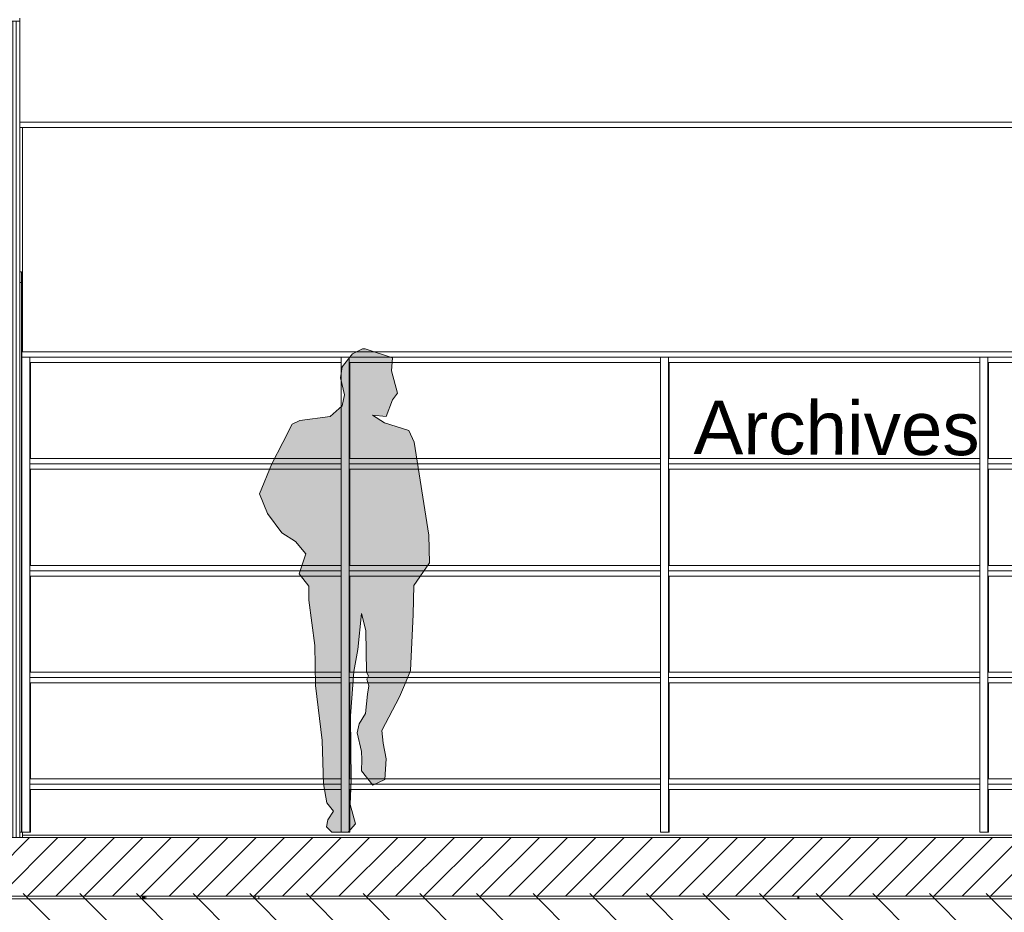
# Model space of a CAD drawing. Header units: millimetres. Extents: x 3311 to 117041, y -19950 to 21829.
# Tile 39 of 68: x 27238 to 30925, y 6630 to 9974. Entities that reach past the tile are written whole.
import ezdxf

# ---------------------------------------------------------------- set-up
doc = ezdxf.new("R2010")
doc.units = ezdxf.units.MM
doc.header["$MEASUREMENT"] = 0
for name, color, linetype in [('01-STR_Dalles.ARCHI', 7, 'Continuous'), ('01-STR_Escaliers et ascenseurs.ARCHI', 7, 'Continuous'), ('01-STR_Murs extérieurs.ARCHI', 7, 'Continuous'), ('01-STR_Murs.ARCHI', 7, 'Continuous'), ('04-SOE_Cloisons .ARCHI', 7, 'Continuous'), ('04-SOE_Faux Plafond.ARCHI', 7, 'Continuous'), ('04-SOE_Revetement de sol.ARCHI', 7, 'Continuous'), ('06-REP _ EQUIP MOBI _ marché.ARCHI', 7, 'Continuous'), ('L2', 7, 'Continuous'), ('Portes Archicad', 7, 'Continuous')]:
    doc.layers.add(name, color=color, linetype=linetype)
doc.styles.add('STYLE_GENERE_1', font='arial.ttf')

# ---------------------------------------------------------------- blocks, each defined once
blk = doc.blocks.new('Élément de coupe_23_1')
at = {"layer": '01-STR_Murs extérieurs.ARCHI', "color": 7, "linetype": 'Continuous', "lineweight": 5}
blk.add_line((30151.7, 6680), (30151.7, 6690), dxfattribs=at)
blk = doc.blocks.new('Élément de coupe_30_1')
at = {"layer": '01-STR_Dalles.ARCHI', "linetype": 'Continuous', "lineweight": 0, "true_color": 0x000000}
h = blk.add_hatch(dxfattribs=at)
h.set_pattern_fill('Hachure_simple_0001', color=18, style=0, pattern_type=2)
h.set_pattern_definition([(45, (0, 0), (-53.03301, 53.03301), [])])
h.paths.add_polyline_path([(19358.9, 6910), (19358.9, 6690), (33365.6, 6690), (33365.6, 6910)])
at = {"layer": '01-STR_Dalles.ARCHI', "color": 7, "linetype": 'Continuous', "lineweight": 5}
for p, q in [((33255.6, 6910), (27237.7, 6910)), ((33255.6, 6690), (19479.1, 6690))]:
    blk.add_line(p, q, dxfattribs=at)
at = {"layer": '01-STR_Dalles.ARCHI', "color": 7, "linetype": 'Continuous', "lineweight": 5, "flags": 128}
blk.add_lwpolyline([(27237.7, 6910), (27224.7, 6910), (27211.7, 6910), (27165.7, 6910), (27152.7, 6910), (27139.6, 6910), (25414.9, 6910)], dxfattribs=at)
blk = doc.blocks.new('Élément de coupe_31_1')
at = {"layer": '04-SOE_Cloisons .ARCHI', "color": 7, "linetype": 'Continuous', "lineweight": 5}
for p, q in [((27152.7, 9969), (27152.7, 6910)), ((27165.7, 9969), (27165.7, 6910)), ((27211.7, 9969), (27211.7, 6910)), ((27224.7, 9969), (27224.7, 6910)), ((27237.7, 9570), (27237.7, 6910)), ((27248, 8730), (27248, 9570)), ((27139.7, 9380), (27139.6, 6918.6)), ((27139.6, 6918.6), (27139.6, 6910)), ((27247.9, 6910), (27247.9, 6919)), ((27248, 6919), (27248, 6930))]:
    blk.add_line(p, q, dxfattribs=at)
at = {"layer": '04-SOE_Cloisons .ARCHI', "color": 7, "linetype": 'Continuous', "lineweight": 5, "flags": 128}
blk.add_lwpolyline([(27237.7, 9969), (27224.7, 9969), (27211.7, 9969), (27165.7, 9969), (27152.7, 9969), (27140.1, 9969)], dxfattribs=at)
blk = doc.blocks.new('Élément de coupe_46_1')
at = {"layer": 'Portes Archicad', "color": 7, "linetype": 'Continuous', "lineweight": 5}
for p, q in [((27238, 9030), (27244.5, 9030)), ((27238, 8990), (27238, 9030)), ((27244.5, 9030), (27244.5, 8990)), ((27238, 6930), (27238, 8990)), ((27238.3, 8990), (27238.3, 6930)), ((27244.2, 8990), (27238.3, 8990)), ((27244.2, 6930), (27244.2, 8990)), ((27244.5, 8990), (27244.5, 6930)), ((27096.9, 7938.1), (27097, 7940)), ((27096.9, 7933.1), (27096.9, 7938.1)), ((27096.9, 7926.9), (27096.9, 7933.1)), ((27097.1, 7940), (27098.8, 7940)), ((27099.9, 7955.9), (27098.8, 7953.2)), ((27098.8, 7952.1), (27098.8, 7953.2)), ((27098.8, 7948.9), (27098.8, 7952.1)), ((27098.8, 7944.5), (27098.8, 7948.9)), ((27098.8, 7940.1), (27098.8, 7944.5)), ((27098.8, 7936.9), (27098.8, 7940.1)), ((27098.8, 7935.8), (27098.8, 7936.9)), ((27099.9, 7933.1), (27098.8, 7935.8)), ((27099.2, 7933.1), (27099.3, 7934.7)), ((27099.2, 7926.9), (27099.2, 7933.1)), ((27099.4, 7929.3), (27099.3, 7934.5)), ((27099.3, 7932.7), (27099.3, 7933.1)), ((27099.4, 7923.8), (27099.4, 7929.3)), ((27102.6, 7957), (27099.9, 7955.9)), ((27102.6, 7932), (27099.9, 7933.1)), ((27102.6, 7957), (27103.1, 7957)), ((27103.1, 7932), (27102.6, 7932)), ((27105.8, 7955.9), (27103.1, 7957)), ((27106.9, 7953.2), (27105.8, 7955.9)), ((27106.9, 7953.2), (27107, 7939.7)), ((27107, 7940), (27106.9, 7938.1)), ((27106.9, 7938.1), (27106.9, 7933.1)), ((27106.9, 7933.1), (27106.9, 7926.9)), ((27107, 7938.8), (27107, 7940)), ((27107, 7939.7), (27107, 7938.8)), ((27107, 7933.1), (27107.1, 7938.1)), ((27107, 7926.9), (27107, 7933.1)), ((27107.1, 7938.1), (27107.1, 7940)), ((27107.2, 7940), (27135.8, 7940)), ((27135.8, 7943.5), (27135.9, 7953.4)), ((27135.8, 7930), (27135.8, 7943.5)), ((27135.8, 7916.5), (27135.8, 7930)), ((27135.9, 7953.4), (27136, 7957)), ((27136.1, 7957), (27139.6, 7957)), ((27096.9, 7921.9), (27096.9, 7926.9)), ((27097, 7920), (27096.9, 7921.9)), ((27097.1, 7920), (27099.2, 7920)), ((27099.3, 7921.9), (27099.2, 7926.9)), ((27099.3, 7926.9), (27099.3, 7927.3)), ((27099.3, 7921.2), (27099.3, 7922.9)), ((27099.3, 7920), (27099.3, 7921.9)), ((27099.3, 7921.2), (27099.3, 7920)), ((27099.4, 7920), (27099.4, 7923.8)), ((27099.5, 7918.8), (27099.4, 7920)), ((27100.6, 7916), (27099.5, 7918.8)), ((27103.2, 7914.9), (27100.6, 7916)), ((27105.9, 7916), (27103.2, 7914.9)), ((27107, 7918.8), (27105.9, 7916)), ((27106.9, 7926.9), (27106.9, 7921.9)), ((27106.9, 7921.9), (27107, 7920)), ((27107.1, 7921.9), (27107, 7926.9)), ((27107, 7921.2), (27107, 7920.4)), ((27107, 7920), (27107, 7921.2)), ((27107, 7920.4), (27107, 7918.8)), ((27107.1, 7920), (27107.1, 7921.9)), ((27107.2, 7920), (27135.8, 7920)), ((27135.9, 7906.6), (27135.8, 7916.5)), ((27136, 7903), (27135.9, 7906.6)), ((27136.1, 7903), (27139.6, 7903)), ((27135.9, 7853.4), (27136, 7857)), ((27136.1, 7857), (27139.6, 7857)), ((27135.8, 7843.5), (27135.9, 7853.4)), ((27135.8, 7830), (27135.8, 7843.5)), ((27135.8, 7816.5), (27135.8, 7830)), ((27135.9, 7806.6), (27135.8, 7816.5)), ((27136, 7803), (27135.9, 7806.6)), ((27136.1, 7803), (27139.6, 7803)), ((27238.3, 6930), (27238, 6930)), ((27244.2, 6930), (27238.3, 6930)), ((27244.5, 6930), (27244.2, 6930))]:
    blk.add_line(p, q, dxfattribs=at)
blk = doc.blocks.new('Élément de coupe_116_1')
at = {"layer": '01-STR_Murs.ARCHI', "color": 7, "linetype": 'Continuous', "lineweight": 5}
blk.add_line((33255.6, 6680), (19479.1, 6680), dxfattribs=at)
blk = doc.blocks.new('Élément de coupe_130_1')
at = {"layer": '04-SOE_Cloisons .ARCHI', "color": 7, "linetype": 'Continuous', "lineweight": 5}
blk.add_line((27247.9, 6919), (33255.6, 6919), dxfattribs=at)
blk = doc.blocks.new('Élément de coupe_167_1')
at = {"layer": '06-REP _ EQUIP MOBI _ marché.ARCHI', "color": 7, "linetype": 'Continuous', "lineweight": 5}
for p, q in [((33255.6, 8730), (27245.7, 8730)), ((27245.7, 8710), (27245.7, 8730)), ((27275.7, 8710), (27245.7, 8710)), ((27245.7, 6930), (27245.7, 8710)), ((28441.8, 8710), (27275.7, 8710)), ((27275.7, 8690), (27275.7, 8710)), ((28471.8, 8710), (28441.8, 8710)), ((28441.8, 8690), (28441.8, 8710)), ((29637.9, 8710), (28471.8, 8710)), ((28471.8, 8690), (28471.8, 8710)), ((29667.9, 8710), (29637.9, 8710)), ((29637.9, 8690), (29637.9, 8710)), ((30833.9, 8710), (29667.9, 8710)), ((29667.9, 8690), (29667.9, 8710)), ((30863.9, 8710), (30833.9, 8710)), ((30833.9, 8690), (30833.9, 8710)), ((32030, 8710), (30863.9, 8710)), ((30863.9, 8690), (30863.9, 8710)), ((27275.7, 8330), (27275.7, 8690)), ((28441.8, 8690), (27275.7, 8690)), ((27275.9, 8330), (27275.9, 8690)), ((27277.8, 8330), (27277.8, 8690)), ((27278, 8330), (27278, 8690)), ((28441.8, 8330), (28441.8, 8690)), ((28471.8, 8330), (28471.8, 8690)), ((29637.9, 8690), (28471.8, 8690)), ((28472, 8330), (28472, 8690)), ((28473.8, 8330), (28473.8, 8690)), ((28474, 8330), (28474, 8690)), ((29637.9, 8330), (29637.9, 8690)), ((29667.9, 8330), (29667.9, 8690)), ((30833.9, 8690), (29667.9, 8690)), ((29668, 8330), (29668, 8690)), ((29669.9, 8330), (29669.9, 8690)), ((29670.1, 8330), (29670.1, 8690)), ((30833.9, 8330), (30833.9, 8690)), ((30863.9, 8330), (30863.9, 8690)), ((32030, 8690), (30863.9, 8690)), ((30864.1, 8330), (30864.1, 8690)), ((30866, 8330), (30866, 8690)), ((30866.2, 8330), (30866.2, 8690)), ((28441.8, 8330), (27275.7, 8330)), ((27275.7, 8310), (27275.7, 8330)), ((28441.8, 8310), (27275.7, 8310)), ((27275.7, 8290), (27275.7, 8310)), ((28441.8, 8290), (28441.8, 8330)), ((29637.9, 8330), (28471.8, 8330)), ((28471.8, 8310), (28471.8, 8330)), ((29637.9, 8310), (28471.8, 8310)), ((28471.8, 8290), (28471.8, 8310)), ((29637.9, 8290), (29637.9, 8330)), ((30833.9, 8330), (29667.9, 8330)), ((29667.9, 8310), (29667.9, 8330)), ((30833.9, 8310), (29667.9, 8310)), ((29667.9, 8290), (29667.9, 8310)), ((30833.9, 8290), (30833.9, 8330)), ((32030, 8330), (30863.9, 8330)), ((30863.9, 8310), (30863.9, 8330)), ((32030, 8310), (30863.9, 8310)), ((30863.9, 8290), (30863.9, 8310)), ((27275.7, 7930), (27275.7, 8290)), ((28441.8, 8290), (27275.7, 8290)), ((27275.9, 7930), (27275.9, 8290)), ((27277.8, 7930), (27277.8, 8290)), ((27278, 7930), (27278, 8290)), ((28441.8, 7930), (28441.8, 8290)), ((28471.8, 7930), (28471.8, 8290)), ((29637.9, 8290), (28471.8, 8290)), ((28472, 7930), (28472, 8290)), ((28473.8, 7930), (28473.8, 8290)), ((28474, 7930), (28474, 8290)), ((29637.9, 7930), (29637.9, 8290)), ((29667.9, 7930), (29667.9, 8290)), ((30833.9, 8290), (29667.9, 8290)), ((29668, 7930), (29668, 8290)), ((29669.9, 7930), (29669.9, 8290)), ((29670.1, 7930), (29670.1, 8290)), ((30833.9, 7930), (30833.9, 8290)), ((30863.9, 7930), (30863.9, 8290)), ((32030, 8290), (30863.9, 8290)), ((30864.1, 7930), (30864.1, 8290)), ((30866, 7930), (30866, 8290)), ((30866.2, 7930), (30866.2, 8290)), ((28441.8, 7930), (27275.7, 7930)), ((27275.7, 7910), (27275.7, 7930)), ((28441.8, 7890), (28441.8, 7930)), ((29637.9, 7930), (28471.8, 7930)), ((28471.8, 7910), (28471.8, 7930)), ((29637.9, 7890), (29637.9, 7930)), ((30833.9, 7930), (29667.9, 7930)), ((29667.9, 7910), (29667.9, 7930)), ((30833.9, 7890), (30833.9, 7930)), ((32030, 7930), (30863.9, 7930)), ((30863.9, 7910), (30863.9, 7930)), ((28441.8, 7910), (27275.7, 7910)), ((27275.7, 7890), (27275.7, 7910)), ((29637.9, 7910), (28471.8, 7910)), ((28471.8, 7890), (28471.8, 7910)), ((30833.9, 7910), (29667.9, 7910)), ((29667.9, 7890), (29667.9, 7910)), ((32030, 7910), (30863.9, 7910)), ((30863.9, 7890), (30863.9, 7910)), ((27275.7, 7530), (27275.7, 7890)), ((28441.8, 7890), (27275.7, 7890)), ((27275.9, 7530), (27275.9, 7890)), ((27277.8, 7530), (27277.8, 7890)), ((27278, 7530), (27278, 7890)), ((28441.8, 7530), (28441.8, 7890)), ((28471.8, 7530), (28471.8, 7890)), ((29637.9, 7890), (28471.8, 7890)), ((28472, 7530), (28472, 7890)), ((28473.8, 7530), (28473.8, 7890)), ((28474, 7530), (28474, 7890)), ((29637.9, 7530), (29637.9, 7890)), ((29667.9, 7530), (29667.9, 7890)), ((30833.9, 7890), (29667.9, 7890)), ((29668, 7530), (29668, 7890)), ((29669.9, 7530), (29669.9, 7890)), ((29670.1, 7530), (29670.1, 7890)), ((30833.9, 7530), (30833.9, 7890)), ((30863.9, 7530), (30863.9, 7890)), ((32030, 7890), (30863.9, 7890)), ((30864.1, 7530), (30864.1, 7890)), ((30866, 7530), (30866, 7890)), ((30866.2, 7530), (30866.2, 7890)), ((28441.8, 7530), (27275.7, 7530)), ((27275.7, 7510), (27275.7, 7530)), ((28441.8, 7490), (28441.8, 7530)), ((29637.9, 7530), (28471.8, 7530)), ((28471.8, 7510), (28471.8, 7530)), ((29637.9, 7490), (29637.9, 7530)), ((30833.9, 7530), (29667.9, 7530)), ((29667.9, 7510), (29667.9, 7530)), ((30833.9, 7490), (30833.9, 7530)), ((32030, 7530), (30863.9, 7530)), ((30863.9, 7510), (30863.9, 7530)), ((28441.8, 7510), (27275.7, 7510)), ((27275.7, 7490), (27275.7, 7510)), ((27275.7, 7130), (27275.7, 7490)), ((28441.8, 7490), (27275.7, 7490)), ((27275.9, 7130), (27275.9, 7490)), ((27277.8, 7130), (27277.8, 7490)), ((27278, 7130), (27278, 7490)), ((28441.8, 7130), (28441.8, 7490)), ((29637.9, 7510), (28471.8, 7510)), ((28471.8, 7490), (28471.8, 7510)), ((28471.8, 7130), (28471.8, 7490)), ((29637.9, 7490), (28471.8, 7490)), ((28472, 7130), (28472, 7490)), ((28473.8, 7130), (28473.8, 7490)), ((28474, 7130), (28474, 7490)), ((29637.9, 7130), (29637.9, 7490)), ((30833.9, 7510), (29667.9, 7510)), ((29667.9, 7490), (29667.9, 7510)), ((29667.9, 7130), (29667.9, 7490)), ((30833.9, 7490), (29667.9, 7490)), ((29668, 7130), (29668, 7490)), ((29669.9, 7130), (29669.9, 7490)), ((29670.1, 7130), (29670.1, 7490)), ((30833.9, 7130), (30833.9, 7490)), ((32030, 7510), (30863.9, 7510)), ((30863.9, 7490), (30863.9, 7510)), ((30863.9, 7130), (30863.9, 7490)), ((32030, 7490), (30863.9, 7490)), ((30864.1, 7130), (30864.1, 7490)), ((30866, 7130), (30866, 7490)), ((30866.2, 7130), (30866.2, 7490)), ((28441.8, 7130), (27275.7, 7130)), ((27275.7, 7110), (27275.7, 7130)), ((28441.8, 7090), (28441.8, 7130)), ((29637.9, 7130), (28471.8, 7130)), ((28471.8, 7110), (28471.8, 7130)), ((29637.9, 7090), (29637.9, 7130)), ((30833.9, 7130), (29667.9, 7130)), ((29667.9, 7110), (29667.9, 7130)), ((30833.9, 7090), (30833.9, 7130)), ((32030, 7130), (30863.9, 7130)), ((30863.9, 7110), (30863.9, 7130)), ((28441.8, 7110), (27275.7, 7110)), ((27275.7, 7090), (27275.7, 7110)), ((27275.7, 6930), (27275.7, 7090)), ((28441.8, 7090), (27275.7, 7090)), ((27275.9, 6930), (27275.9, 7090)), ((27277.8, 6930), (27277.8, 7090)), ((27278, 6930), (27278, 7090)), ((28441.8, 6930), (28441.8, 7090)), ((29637.9, 7110), (28471.8, 7110)), ((28471.8, 7090), (28471.8, 7110)), ((28471.8, 6930), (28471.8, 7090)), ((29637.9, 7090), (28471.8, 7090)), ((28472, 6930), (28472, 7090)), ((28473.8, 6930), (28473.8, 7090)), ((28474, 6930), (28474, 7090)), ((29637.9, 6930), (29637.9, 7090)), ((30833.9, 7110), (29667.9, 7110)), ((29667.9, 7090), (29667.9, 7110)), ((29667.9, 6930), (29667.9, 7090)), ((30833.9, 7090), (29667.9, 7090)), ((29668, 6930), (29668, 7090)), ((29669.9, 6930), (29669.9, 7090)), ((29670.1, 6930), (29670.1, 7090)), ((30833.9, 6930), (30833.9, 7090)), ((32030, 7110), (30863.9, 7110)), ((30863.9, 7090), (30863.9, 7110)), ((30863.9, 6930), (30863.9, 7090)), ((32030, 7090), (30863.9, 7090)), ((30864.1, 6930), (30864.1, 7090)), ((30866, 6930), (30866, 7090)), ((30866.2, 6930), (30866.2, 7090)), ((27275.7, 6930), (27245.7, 6930)), ((27275.9, 6930), (27275.7, 6930)), ((27277.8, 6930), (27275.9, 6930)), ((27278, 6930), (27277.8, 6930)), ((28471.8, 6930), (28441.8, 6930)), ((28472, 6930), (28471.8, 6930)), ((28473.8, 6930), (28472, 6930)), ((28474, 6930), (28473.8, 6930)), ((29667.9, 6930), (29637.9, 6930)), ((29668, 6930), (29667.9, 6930)), ((29669.9, 6930), (29668, 6930)), ((29670.1, 6930), (29669.9, 6930)), ((30863.9, 6930), (30833.9, 6930)), ((30864.1, 6930), (30863.9, 6930)), ((30866, 6930), (30864.1, 6930)), ((30866.2, 6930), (30866, 6930))]:
    blk.add_line(p, q, dxfattribs=at)
blk = doc.blocks.new('Élément de coupe_181_1')
at = {"layer": '01-STR_Escaliers et ascenseurs.ARCHI', "color": 7, "linetype": 'Continuous', "lineweight": 5}
for p, q in [((28120.1, 6680), (28120.1, 6690)), ((28133.7, 6680), (28133.7, 6690))]:
    blk.add_line(p, q, dxfattribs=at)
blk = doc.blocks.new('Élément de coupe_196_1')
at = {"layer": '04-SOE_Revetement de sol.ARCHI', "color": 7, "linetype": 'Continuous', "lineweight": 5}
blk.add_line((30721.8, 6918.6), (30721.8, 6919), dxfattribs=at)
blk = doc.blocks.new('Élément de coupe_207_1')
at = {"layer": '04-SOE_Faux Plafond.ARCHI', "color": 7, "linetype": 'Continuous', "lineweight": 5}
for p, q in [((27237.7, 9980), (27237.7, 9969)), ((33255.6, 9590), (27237.7, 9590)), ((33255.6, 9570), (27237.7, 9570))]:
    blk.add_line(p, q, dxfattribs=at)
at = {"layer": '04-SOE_Faux Plafond.ARCHI', "color": 7, "linetype": 'Continuous', "lineweight": 5, "flags": 128}
blk.add_lwpolyline([(27237.7, 9969), (27237.7, 9590), (27237.7, 9570)], dxfattribs=at)
blk = doc.blocks.new('Élément de coupe_249_1')
at = {"layer": '01-STR_Murs extérieurs.ARCHI', "color": 7, "linetype": 'Continuous', "lineweight": 5}
blk.add_line((30031.7, 6918.6), (30031.7, 6919), dxfattribs=at)
blk = doc.blocks.new('Élément de coupe_252_1')
at = {"layer": '01-STR_Murs extérieurs.ARCHI', "color": 7, "linetype": 'Continuous', "lineweight": 5}
blk.add_line((29851.7, 6918.6), (29851.7, 6919), dxfattribs=at)
blk = doc.blocks.new('Élément de coupe_261_1')
at = {"layer": '01-STR_Escaliers et ascenseurs.ARCHI', "color": 7, "linetype": 'Continuous', "lineweight": 5}
for p, q in [((30155.4, 6690), (30155.4, 6680)), ((31555.4, 6680), (31555.4, 6690))]:
    blk.add_line(p, q, dxfattribs=at)
blk = doc.blocks.new('Élément de coupe_463_1')
at = {"layer": '04-SOE_Revetement de sol.ARCHI', "color": 7, "linetype": 'Continuous', "lineweight": 5}
blk.add_line((27247.9, 6918.6), (33255.6, 6918.6), dxfattribs=at)
blk = doc.blocks.new('Élément de coupe_526_1')
at = {"layer": '01-STR_Dalles.ARCHI', "color": 7, "linetype": 'Continuous', "lineweight": 5}
for p, q in [((27697.2, 6680), (27697.2, 6690)), ((27701.8, 6680), (27701.8, 6690))]:
    blk.add_line(p, q, dxfattribs=at)
blk = doc.blocks.new('Élément de coupe_527_1')
at = {"layer": '01-STR_Dalles.ARCHI', "color": 7, "linetype": 'Continuous', "lineweight": 5}
for p, q in [((27702.2, 6680), (27702.2, 6690)), ((27704.8, 6680), (27704.8, 6690))]:
    blk.add_line(p, q, dxfattribs=at)
blk = doc.blocks.new('Élément de coupe_528_1')
at = {"layer": '01-STR_Dalles.ARCHI', "color": 7, "linetype": 'Continuous', "lineweight": 5}
for p, q in [((27705.2, 6680), (27705.2, 6690)), ((27709.9, 6680), (27709.9, 6690))]:
    blk.add_line(p, q, dxfattribs=at)
blk = doc.blocks.new('Élément de coupe_542_1')
at = {"layer": '04-SOE_Revetement de sol.ARCHI', "color": 7, "linetype": 'Continuous', "lineweight": 5}
for p, q in [((25243, 6918.6), (25243, 6919)), ((28848.4, 6918.6), (28848.4, 6919)), ((28873.7, 6918.6), (28873.7, 6919))]:
    blk.add_line(p, q, dxfattribs=at)
blk = doc.blocks.new('Élément de coupe_543_1')
at = {"layer": '04-SOE_Revetement de sol.ARCHI', "color": 7, "linetype": 'Continuous', "lineweight": 5}
for p, q in [((29056, 6918.6), (29056, 6919)), ((29096.7, 6918.6), (29096.7, 6919))]:
    blk.add_line(p, q, dxfattribs=at)
blk = doc.blocks.new('Élément de coupe_544_1')
at = {"layer": '04-SOE_Revetement de sol.ARCHI', "color": 7, "linetype": 'Continuous', "lineweight": 5}
blk.add_line((30149.4, 6918.6), (30149.4, 6919), dxfattribs=at)
blk = doc.blocks.new('Contour d_homme marchant 01 27[1]_1', base_point=(28437.3, 6930))
at = {"layer": 'L2', "linetype": 'Continuous', "lineweight": 0, "true_color": 0xffffff}
blk.add_hatch(color=7, dxfattribs=at).paths.add_polyline_path([(28532.1, 8740.7), (28521, 8740.7), (28484.2, 8722.6), (28446, 8673.3), (28439, 8633), (28454.3, 8569.2), (28446, 8527.6), (28400.2, 8487.9), (28287, 8472.6), (28257.8, 8459.4), (28223.1, 8390), (28181.5, 8310.1), (28136.3, 8197.6), (28165.5, 8124), (28218.9, 8051.8), (28270.3, 8019.9), (28309, 7972.9), (28283.9, 7897.7), (28321, 7851.8), (28321, 7799.7), (28342.5, 7629.6), (28346, 7479.6), (28371, 7274.1), (28375.2, 7111.6), (28387.7, 7040.1), (28412.9, 7009.4), (28391.8, 6976.2), (28386.3, 6949.8), (28406.4, 6930), (28468.2, 6930), (28495.3, 6961.6), (28475.8, 7033.8), (28478.6, 7124.1), (28477.2, 7365.7), (28489, 7531.7), (28504.3, 7614.3), (28518.2, 7749.1), (28534.2, 7685.9), (28536.2, 7529.6), (28544.6, 7515.7), (28537.6, 7503.2), (28545.3, 7478.2), (28539.7, 7447.7), (28532.8, 7374.8), (28508.5, 7335.9), (28502.2, 7301.9), (28517.5, 7233.1), (28518.9, 7202.6), (28518.2, 7159.5), (28559.8, 7106.7), (28605, 7127.6), (28609.8, 7205.3), (28598.7, 7263.7), (28593.9, 7310.9), (28659.8, 7437.3), (28682, 7490), (28701.5, 7536.6), (28711.9, 7746.3), (28713.7, 7854.7), (28772.3, 7940), (28770.2, 8042.8), (28715.4, 8391.4), (28694.5, 8435.1), (28604.3, 8463.6), (28558.4, 8492.8), (28609.8, 8487.9), (28634.1, 8549.7), (28652.8, 8574.6), (28630.7, 8659.4), (28633.4, 8707.3)])
at = {"layer": 'L2', "color": 7, "linetype": 'Continuous', "lineweight": 5, "flags": 128}
blk.add_lwpolyline([(28532.1, 8740.7), (28521, 8740.7), (28484.2, 8722.6), (28446, 8673.3), (28439, 8633), (28454.3, 8569.2), (28446, 8527.6), (28400.2, 8487.9), (28287, 8472.6), (28257.8, 8459.4), (28223.1, 8390), (28181.5, 8310.1), (28136.3, 8197.6), (28165.5, 8124), (28218.9, 8051.8), (28270.3, 8019.9), (28309, 7972.9), (28283.9, 7897.7), (28321, 7851.8), (28321, 7799.7), (28342.5, 7629.6), (28346, 7479.6), (28371, 7274.1), (28375.2, 7111.6), (28387.7, 7040.1), (28412.9, 7009.4), (28391.8, 6976.2), (28386.3, 6949.8), (28406.4, 6930), (28468.2, 6930), (28495.3, 6961.6), (28475.8, 7033.8), (28478.6, 7124.1), (28477.2, 7365.7), (28489, 7531.7), (28504.3, 7614.3), (28518.2, 7749.1), (28534.2, 7685.9), (28536.2, 7529.6), (28544.6, 7515.7), (28537.6, 7503.2), (28545.3, 7478.2), (28539.7, 7447.7), (28532.8, 7374.8), (28508.5, 7335.9), (28502.2, 7301.9), (28517.5, 7233.1), (28518.9, 7202.6), (28518.2, 7159.5), (28559.8, 7106.7), (28605, 7127.6), (28609.8, 7205.3), (28598.7, 7263.7), (28593.9, 7310.9), (28659.8, 7437.3), (28682, 7490), (28701.5, 7536.6), (28711.9, 7746.3), (28713.7, 7854.7), (28772.3, 7940), (28770.2, 8042.8), (28715.4, 8391.4), (28694.5, 8435.1), (28604.3, 8463.6), (28558.4, 8492.8), (28609.8, 8487.9), (28634.1, 8549.7), (28652.8, 8574.6), (28630.7, 8659.4), (28633.4, 8707.3)], close=True, dxfattribs=at)

msp = doc.modelspace()

# ---------------------------------------------------------------- hatches: boundary and pattern name
at = {"layer": 'L2', "linetype": 'Continuous', "lineweight": 5}
h = msp.add_hatch(dxfattribs=at)
h.set_pattern_fill('Diagonales_0001', color=252, style=0, pattern_type=2)
h.set_pattern_definition([(135, (42775.42, 5176.31), (106.066, 106.066), [])])
h.paths.add_polyline_path([(19479.126, 6700), (33247.481, 6700), (33247.481, 3652.621), (19479.126, 3652.621)])

# ---------------------------------------------------------------- block references
at = {"layer": '01-STR_Dalles.ARCHI', "lineweight": 0}
for name in ['Élément de coupe_526_1', 'Élément de coupe_527_1', 'Élément de coupe_528_1', 'Élément de coupe_30_1']:
    msp.add_blockref(name, (0, 0), dxfattribs=at)
at = {"layer": '01-STR_Escaliers et ascenseurs.ARCHI', "lineweight": 0}
for name in ['Élément de coupe_181_1', 'Élément de coupe_261_1']:
    msp.add_blockref(name, (0, 0), dxfattribs=at)
at = {"layer": '01-STR_Murs extérieurs.ARCHI', "lineweight": 0}
for name in ['Élément de coupe_252_1', 'Élément de coupe_249_1', 'Élément de coupe_23_1']:
    msp.add_blockref(name, (0, 0), dxfattribs=at)
at = {"layer": '01-STR_Murs.ARCHI', "lineweight": 0}
msp.add_blockref('Élément de coupe_116_1', (0, 0), dxfattribs=at)
at = {"layer": '04-SOE_Cloisons .ARCHI', "lineweight": 0}
for name in ['Élément de coupe_31_1', 'Élément de coupe_130_1']:
    msp.add_blockref(name, (0, 0), dxfattribs=at)
at = {"layer": '04-SOE_Faux Plafond.ARCHI', "lineweight": 0}
msp.add_blockref('Élément de coupe_207_1', (0, 0), dxfattribs=at)
at = {"layer": '04-SOE_Revetement de sol.ARCHI', "lineweight": 0}
for name in ['Élément de coupe_542_1', 'Élément de coupe_463_1', 'Élément de coupe_543_1', 'Élément de coupe_544_1', 'Élément de coupe_196_1']:
    msp.add_blockref(name, (0, 0), dxfattribs=at)
at = {"layer": '06-REP _ EQUIP MOBI _ marché.ARCHI', "lineweight": 0}
msp.add_blockref('Élément de coupe_167_1', (0, 0), dxfattribs=at)
at = {"layer": 'L2', "color": 7, "linetype": 'Continuous', "lineweight": 5}
msp.add_blockref('Contour d_homme marchant 01 27[1]_1', (28437.294, 6930), dxfattribs=at)
at = {"layer": 'Portes Archicad', "lineweight": 0}
msp.add_blockref('Élément de coupe_46_1', (0, 0), dxfattribs=at)

# ---------------------------------------------------------------- texts
at = {"color": 7, "linetype": 'Continuous', "lineweight": 5, "insert": (29761.86, 8445.69), "char_height": 200, "attachment_point": 4, "rotation": 359.745113, "style": 'STYLE_GENERE_1'}
msp.add_mtext('\\A1;{\\pql;\\fArial|b0|i0|c0|p0;\\W1.000000;Archives}', dxfattribs=at)

doc.saveas('drawing.dxf')
